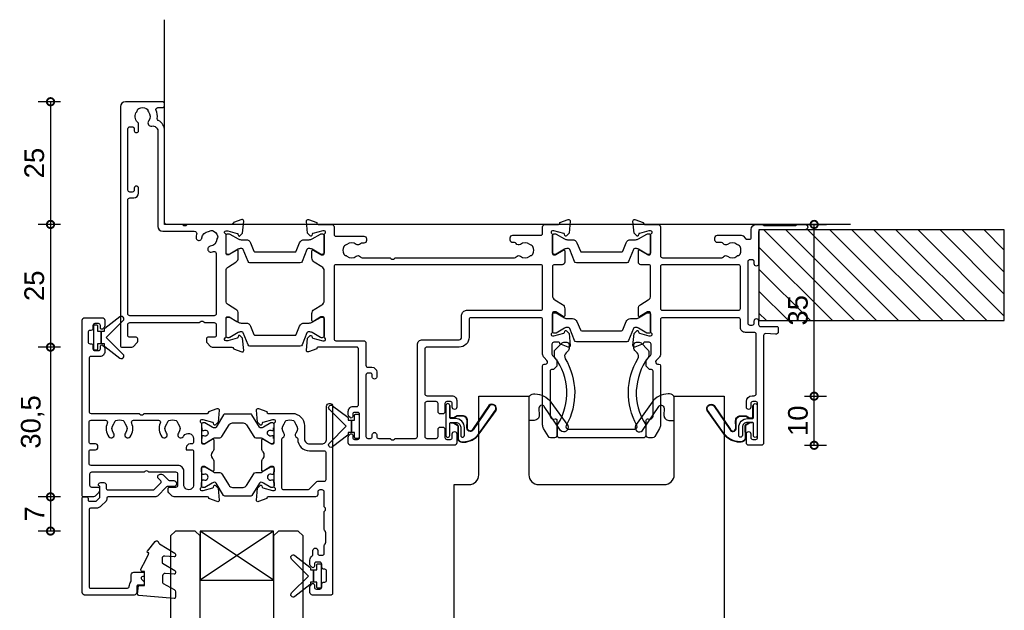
# Model space of a CAD drawing. Header units: millimetres. Extents: x -5338 to 20549, y -6356 to 8276.
# Tile 140 of 176: x 7220 to 7421, y 4831 to 4951. Entities that reach past the tile are written whole.
import ezdxf

# ---------------------------------------------------------------- set-up
doc = ezdxf.new("R2010")
doc.units = ezdxf.units.MM
doc.header["$PDMODE"] = 1
doc.header["$PDSIZE"] = 5
for name, color, linetype in [('Extrusion', 2, 'Continuous'), ('Glass', 4, 'Continuous'), ('Gray', 8, 'Continuous'), ('polyamide', 6, 'Continuous'), ('Seals', 1, 'Continuous')]:
    doc.layers.add(name, color=color, linetype=linetype)
doc.styles.add('UNO Text', font='arial.ttf')
doc.dimstyles.new('UNO', dxfattribs={"dimtxt": 2, "dimasz": 1.5, "dimexe": 1.25, "dimexo": 0.625, "dimtad": 1, "dimdec": 1, "dimzin": 9, "dimtxsty": 'UNO Text', "dimblk": 'DOTSMALL', "dimcen": 2.5, "dimadec": 0, "dimazin": 0, "dimtfac": 1, "dimtdec": 1, "dimtmove": 0, "dimatfit": 3, "dimfxl": 1, "dimfxlon": 1, "dimarcsym": 0})

# ---------------------------------------------------------------- blocks, each defined once
blk = doc.blocks.new('523000')
at = {"layer": 'Extrusion'}
for points in [[(40.3, 25, -0.414214), (40, 25.3), (40, 25.36), (38.3, 25.98, 0.548619), (37.9, 25.67), (38.12, 23.2), (38.66, 22.66, 0.57735), (38.99, 22.75), (39.07, 23.02, -0.267949), (39.21, 23.17), (41.2, 23.7), (41.5, 23.7, -0.767327), (41.65, 23.14, 0.267949), (41.5, 22.88), (41.5, 19.1, -0.414214), (41.2, 18.8), (40.98, 18.8, -0.137872), (40.83, 18.84), (39.3, 19.77, 0.592116), (39, 19.6), (39, 18.18, 0.261413), (39.48, 17.32), (41.02, 16.38, -0.261413), (41.5, 15.53), (41.5, 9.47, -0.261413), (41.02, 8.62), (39.48, 7.68, 0.261413), (39, 6.82), (39, 5.4, 0.592197), (39.3, 5.23), (40.83, 6.16, -0.137872), (40.98, 6.2), (41.2, 6.2, -0.414214), (41.5, 5.9), (41.5, 2.12, 0.267949), (41.65, 1.86, -0.767327), (41.5, 1.3), (41.2, 1.3), (39.21, 1.83, -0.267949), (39.07, 1.97), (38.99, 2.25, 0.57735), (38.66, 2.34), (38.12, 1.8), (37.9, -0.67, 0.548619), (38.3, -0.98), (40, -0.36), (40, -0.3, -0.414214), (40.3, 0), (43, 0, 0.414204), (43.5, 0.5), (43.5, 2, -0.414209), (43.9, 2.4), (49.6, 2.4, 0.414214), (50.1, 2.9), (50.1, 3.3, 0.414214), (49.6, 3.8), (49.19, 3.8, -0.232669), (48.87, 3.96, 0.413695), (48.03, 4.07, -0.347914), (46.13, 4.1, 0.12305), (45.82, 4.24, -0.239143), (45.47, 4.52, -0.223031), (45.47, 6.03, -0.239134), (45.82, 6.31, 0.12305), (46.13, 6.45, -0.348271), (48.03, 6.48, 0.431749), (48.89, 6.62, -0.24887), (49.22, 6.8), (54.95, 6.8), (55.1, 6.95, -0.414214), (55.8, 6.95), (55.95, 6.8), (80.28, 6.8, -0.24887), (80.61, 6.62, 0.431749), (81.47, 6.48, -0.348271), (83.37, 6.45, 0.12305), (83.68, 6.31, -0.239134), (84.03, 6.03, -0.223031), (84.03, 4.52, -0.239143), (83.68, 4.24, 0.12305), (83.37, 4.1, -0.347914), (81.47, 4.07, 0.449553), (80.59, 3.9, -0.264766), (80.24, 3.7), (79.9, 3.7, 0.414214), (79.4, 3.2), (79.4, 2.7, 0.414214), (79.9, 2.2), (85.6, 2.2, -0.414214), (86, 1.8), (86, 0.5, 0.414214), (86.5, 0), (89.2, 0, -0.414214), (89.5, -0.3), (89.5, -0.36), (91.2, -0.98, 0.548619), (91.6, -0.67), (91.38, 1.8), (90.84, 2.34, 0.57735), (90.51, 2.25), (90.43, 1.97, -0.267949), (90.29, 1.83), (88.3, 1.3), (88, 1.3, -0.767327), (87.85, 1.86, 0.267949), (88, 2.12), (88, 5.9, -0.414214), (88.3, 6.2), (88.52, 6.2, -0.137872), (88.67, 6.16), (90.2, 5.23, 0.585524), (90.5, 5.4), (90.5, 7.7, 0.414214), (90, 8.2), (88.4, 8.2, -0.414214), (88, 8.6), (88, 14.53, -0.261414), (88.48, 15.38), (90.02, 16.32, 0.261413), (90.5, 17.18), (90.5, 18.6, 0.585524), (90.2, 18.77), (88.67, 17.84, -0.137872), (88.52, 17.8), (88.3, 17.8, -0.414214), (88, 18.1), (88, 21.88, 0.267949), (87.85, 22.14, -0.767327), (88, 22.7), (88.3, 22.7), (90.29, 22.17, -0.267949), (90.43, 22.02), (90.51, 21.75, 0.57735), (90.84, 21.66), (91.38, 22.2), (91.6, 24.67, 0.548619), (91.2, 24.98), (89.5, 24.36), (89.5, 24.3, -0.414215), (89.2, 24), (88.3, 24, -0.41421), (87.9, 24.4), (87.9, 26.44, -0.198912), (88.02, 26.72), (88.78, 27.49, 0.198912), (88.9, 27.77), (88.9, 28.74, 0.198912), (88.78, 29.02), (88.31, 29.49, 0.198912), (88.1, 29.58), (87.8, 29.58, -0.414214), (87.5, 29.88), (87.5, 38.99, -0.131653), (87.57, 39.24), (87.68, 39.43, -0.329485), (88.22, 39.67), (88.52, 39.6, 0.493145), (88.9, 39.89), (88.9, 42.98, 0.414213), (88.4, 43.48), (87.59, 43.48, 0.259846), (87.16, 43.22), (86.2, 41.57, 0.131653), (86, 40.82), (86, 28.78, 0.407752), (86.3, 28.48), (86.59, 28.48, -0.593276), (86.87, 27.7), (86.29, 27.12, 0.198843), (86, 26.41), (86, 19.4, -0.413819), (85.6, 19), (71.4, 19, -0.414214), (71, 19.4), (71, 23, 0.414214), (69, 25), (62.4, 25, -0.414214), (62, 25.4), (62, 34.5, -0.41422), (62.4, 34.9), (67.5, 34.9, 0.414222), (68.5, 35.9), (68.5, 37.25, 1), (67.6, 37.25), (67.6, 36.5, -0.414212), (67.2, 36.1), (66.5, 36.1, -0.414214), (66.1, 36.5), (66.1, 38.1, 0.414214), (65.6, 38.6), (65.2, 38.6, 0.414214), (64.7, 38.1), (64.7, 36.5, -0.414214), (64.3, 36.1), (62.4, 36.1, -0.414214), (62, 36.5), (62, 43.2, -0.414213), (62.4, 43.6), (64.3, 43.6, -0.414214), (64.7, 43.2), (64.7, 41.8, 0.414214), (65.2, 41.3), (65.6, 41.3, 0.414214), (66.1, 41.8), (66.1, 43.4, -0.414213), (66.5, 43.8), (67.2, 43.8, -0.414214), (67.6, 43.4), (67.6, 42.65, 1), (68.5, 42.65), (68.5, 44.5, 0.414214), (68, 45), (46.9, 45, 0.414214), (46.4, 44.5), (46.4, 43.33, 0.198912), (46.55, 42.98), (46.79, 42.74, 0.198912), (47, 42.65, 0.414214), (47.3, 42.95), (47.3, 43.4, -0.414224), (47.7, 43.8), (48.3, 43.8, -0.414198), (48.7, 43.4), (48.7, 38.7, -0.414229), (48.3, 38.3), (47.7, 38.3, -0.414281), (47.3, 38.7), (47.3, 39.15, 0.414214), (47, 39.45, 0.198912), (46.79, 39.36), (46.55, 39.12, 0.198912), (46.4, 38.77), (46.4, 38.1, 0.414222), (47.4, 37.1), (48.1, 37.1, -0.414212), (48.5, 36.7), (48.5, 25.4, -0.414214), (48.1, 25)], [(128.5, 2.62), (128.5, 1, 0.41415), (129.5, 0), (130.63, 0, 0.198962), (130.84, 0.09), (130.86, 0.11, -0.198912), (131.07, 0.2), (137.55, 0.2, -0.198912), (137.77, 0.11), (137.79, 0.09, 0.198912), (138, 0), (139.5, 0, 0.909045), (139.5, 1.1), (130.4, 1.1, -0.414214), (130, 1.5), (130, 8.05, 0.999958), (129.1, 8.05), (129.1, 7.6, -0.414214), (128.7, 7.2), (128.2, 7.2, -0.414202), (127.8, 7.6), (127.8, 20.1, -0.414213), (128.2, 20.5), (128.7, 20.5, -0.414215), (129.1, 20.1), (129.1, 19.65, 0.999887), (130, 19.65), (130, 20.4, -0.414219), (130.4, 20.8), (133.7, 20.8, 0.414214), (134, 21.1), (134, 21.87, 0.440011), (133.46, 22.36), (131.42, 22.24, -0.432533), (131, 22.64), (131, 44.5, 0.414214), (130.5, 45), (128, 45, 0.414214), (127.5, 44.5), (127.5, 42.65, 1), (128.4, 42.65), (128.4, 43.4, -0.414214), (128.8, 43.8), (129.4, 43.8, -0.414214), (129.8, 43.4), (129.8, 36.5, -0.414214), (129.4, 36.1), (128.8, 36.1, -0.414214), (128.4, 36.5), (128.4, 37.25, 1), (127.5, 37.25), (127.5, 36.1, 0.414211), (128.7, 34.9), (129.1, 34.9, -0.414213), (129.5, 34.5), (129.5, 22.4, -0.414212), (129.1, 22), (127.3, 22, 0.414214), (126.3, 21), (126.3, 19.4, -0.414214), (125.9, 19), (110.4, 19, -0.41431), (110, 19.4), (110, 26.41, 0.198912), (109.71, 27.12), (109.13, 27.7, -0.593276), (109.41, 28.48), (109.7, 28.48, 0.407752), (110, 28.78), (110, 40.82, 0.131653), (109.8, 41.57), (108.84, 43.22, 0.259212), (108.41, 43.48), (107.6, 43.48, 0.414213), (107.1, 42.98), (107.1, 39.89, 0.493145), (107.48, 39.6), (107.78, 39.67, -0.329451), (108.32, 39.43), (108.43, 39.24, -0.131652), (108.5, 38.99), (108.5, 29.88, -0.414214), (108.2, 29.58), (107.9, 29.58, 0.198912), (107.69, 29.49), (107.18, 28.98, 0.198912), (107.1, 28.77), (107.1, 27.74, 0.198912), (107.18, 27.53), (107.98, 26.72, -0.198912), (108.1, 26.44), (108.1, 24.4, -0.414211), (107.7, 24), (106.8, 24, -0.414218), (106.5, 24.3), (106.5, 24.36), (104.8, 24.98, 0.548619), (104.4, 24.67), (104.62, 22.2), (105.16, 21.66, 0.57735), (105.49, 21.75), (105.57, 22.02, -0.267949), (105.71, 22.17), (107.66, 22.69, -0.065543), (107.74, 22.7), (108, 22.7, -0.767332), (108.15, 22.14, 0.267949), (108, 21.88), (108, 18.1, -0.414214), (107.7, 17.8), (107.48, 17.8, -0.137872), (107.33, 17.84), (105.8, 18.77, 0.585524), (105.5, 18.6), (105.5, 17.18, 0.261413), (105.98, 16.32), (107.52, 15.38, -0.261413), (108, 14.53), (108, 8.6, -0.414218), (107.6, 8.2), (106, 8.2, 0.414451), (105.5, 7.7), (105.5, 5.4, 0.585524), (105.8, 5.23), (107.33, 6.16, -0.137872), (107.48, 6.2), (107.7, 6.2, -0.414214), (108, 5.9), (108, 2.12, 0.267949), (108.15, 1.86, -0.767327), (108, 1.3), (107.74, 1.3, -0.065543), (107.66, 1.31), (105.71, 1.83, -0.267949), (105.57, 1.97), (105.49, 2.25, 0.57735), (105.16, 2.34), (104.62, 1.8), (104.4, -0.67, 0.548619), (104.8, -0.98), (106.5, -0.36), (106.5, -0.3, -0.413627), (106.8, 0), (109.5, 0, 0.413574), (110, 0.5), (110, 6.4, -0.415226), (110.4, 6.8), (122.48, 6.8, -0.248869), (122.81, 6.62, 0.431747), (123.67, 6.48, -0.348271), (125.57, 6.45, 0.12305), (125.88, 6.31, -0.239134), (126.23, 6.03, -0.223031), (126.23, 4.52, -0.239143), (125.88, 4.24, 0.12305), (125.57, 4.1, -0.347914), (123.67, 4.07, 0.449552), (122.79, 3.9, -0.264766), (122.44, 3.7), (121.6, 3.7, 0.414214), (121.1, 3.2), (121.1, 2.7, 0.414214), (121.6, 2.2), (126.47, 2.2, 0.198912), (126.82, 2.35), (127.35, 2.88, -0.198912), (127.71, 3.02), (128.1, 3.02, -0.414214)], [(52.6, 43.6), (54.95, 43.6), (55.1, 43.75, -0.414214), (55.8, 43.75), (55.95, 43.6), (60.1, 43.6, -0.414214), (60.5, 43.2), (60.5, 24.5, 0.414214), (61.5, 23.5), (69, 23.5, -0.414214), (69.5, 23), (69.5, 18.5, 0.414215), (70.5, 17.5), (85.6, 17.5, -0.414214), (86, 17.1), (86, 8.6, -0.414214), (85.6, 8.2), (43.9, 8.2, -0.414213), (43.5, 8.6), (43.5, 23.3, -0.414215), (43.9, 23.7), (49.5, 23.7, 0.414214), (50, 24.2), (50, 28.7, -0.414199), (50.4, 29.1), (51.2, 29.1, 0.414202), (52.2, 30.1), (52.2, 31.1, 0.889365), (51.3, 31.1), (51.3, 30.7, -0.414214), (50.9, 30.3), (50.4, 30.3, -0.414202), (50, 30.7), (50, 43.2, -0.414213), (50.4, 43.6), (50.9, 43.6, -0.414215), (51.3, 43.2), (51.3, 42.8, 0.889355), (52.2, 42.8), (52.2, 43.2, -0.414227)], [(23.52, 17.32), (21.98, 16.38, 0.261413), (21.5, 15.53), (21.5, 9.47, 0.261413), (21.98, 8.62), (23.52, 7.68, -0.261413), (24, 6.82), (24, 5.4, -0.585524), (23.7, 5.23), (22.17, 6.16, 0.137872), (22.02, 6.2), (21.8, 6.2, 0.414214), (21.5, 5.9), (21.5, 2.12, -0.267769), (21.35, 1.86, 0.76736), (21.5, 1.3), (21.76, 1.3, 0.065543), (21.84, 1.31), (23.79, 1.83, 0.267949), (23.93, 1.97), (24.01, 2.25, -0.57735), (24.34, 2.34), (24.88, 1.8), (25.1, -0.67, -0.548619), (24.7, -0.98), (23, -0.36), (23, -0.3, 0.414071), (22.7, 0), (13.6, 0), (13.45, 0.15, 0.414214), (12.75, 0.15), (12.6, 0), (9.4, 0, 0.414214), (9, -0.4), (9, -19.07, -0.277503), (7.71, -21.19, 0.316398), (7.5, -21.6, -0.138989), (7.26, -23.24, 0.543442), (7.63, -23.8), (8.5, -23.8, -0.414081), (9, -24.3), (9, -24.5, -0.414214), (8.5, -25), (1, -25, -0.414213), (0, -24), (0, 24.7, -0.414214), (0.3, 25), (2.29, 25, -0.198912), (2.65, 24.85), (3.35, 24.15, -0.198913), (3.5, 23.79), (3.5, 23.3, -0.414214), (3.2, 23), (1.9, 23, 0.414214), (1.5, 22.6), (1.5, 20.4, 0.414214), (1.9, 20), (16.1, 20), (16.25, 19.85, 0.414214), (16.95, 19.85), (17.1, 20), (19.1, 20, 0.414214), (19.5, 20.4), (19.5, 22.6, 0.414214), (19.1, 23), (17.8, 23, -0.414214), (17.5, 23.3), (17.5, 23.79, -0.2), (17.65, 24.15), (18.35, 24.85, -0.2), (18.71, 25), (22.7, 25, 0.414071), (23, 25.3), (23, 25.36), (24.7, 25.98, -0.548619), (25.1, 25.67), (24.88, 23.2), (24.34, 22.66, -0.57735), (24.01, 22.75), (23.93, 23.02, 0.267949), (23.79, 23.17), (21.84, 23.69, 0.065543), (21.76, 23.7), (21.5, 23.7, 0.76736), (21.35, 23.14, -0.267949), (21.5, 22.88), (21.5, 19.1, 0.414214), (21.8, 18.8), (22.02, 18.8, 0.137872), (22.17, 18.84), (23.7, 19.77, -0.585524), (24, 19.6), (24, 18.18, -0.261413)], [(19.5, 18.2, 0.414214), (19.1, 18.6), (1.9, 18.6, 0.414214), (1.5, 18.2), (1.5, -5, 0.414214), (1.9, -5.4), (2.7, -5.4, -0.414202), (3.7, -6.4), (3.7, -7.4, -0.889365), (2.8, -7.4), (2.8, -7, 0.414214), (2.4, -6.6), (1.9, -6.6, 0.414202), (1.5, -7), (1.5, -19.5, 0.414213), (1.9, -19.9), (2.4, -19.9, 0.414215), (2.8, -19.5), (2.8, -19.1, -0.889355), (3.7, -19.1), (3.7, -20.39, -0.219162), (3.49, -20.85, 0.403571), (3.32, -22.97, -0.12305), (3.46, -23.28, 0.239134), (3.74, -23.63, 0.221126), (5.26, -23.63, 0.239134), (5.54, -23.28, -0.12305), (5.68, -22.97, 0.347448), (5.72, -21.07, -0.702074), (6.38, -20.04, 0.481745), (7.6, -19.06), (7.6, 0.4, -0.414156), (8.6, 1.4), (15.04, 1.4, 0.513003), (15.51, 2.06, -0.048433), (15.39, 2.57, -1.000832), (16.58, 2.73, 0.348271), (17.95, 1.41, -0.12305), (18.27, 1.3, 0.239134), (18.72, 1.24, 0.221428), (19.79, 2.31, 0.239134), (19.74, 2.76, -0.12305), (19.62, 3.08, 0.348271), (18.3, 4.45, -1.000832), (18.46, 5.64, -0.04846), (18.97, 5.52, 0.513039), (19.5, 5.9)], [(110.4, 17.5), (125.9, 17.5, -0.414214), (126.3, 17.1), (126.3, 8.6, -0.414214), (125.9, 8.2), (110.4, 8.2, -0.414214), (110, 8.6), (110, 17.1, -0.414211)]]:
    blk.add_lwpolyline(points, format="xyb", close=True, dxfattribs=at)
at = {"layer": 'polyamide'}
for points in [[(22.05, 23.09), (21.9, 23.09, 0.414214), (21.5, 22.69), (21.5, 19.29, 0.414214), (21.9, 18.89), (22.05, 18.89, 0.131652), (22.25, 18.94), (23.96, 19.93, -0.131652), (24.56, 20.09), (25.57, 20.09, 0.305731), (26.5, 20.71), (27.18, 22.4, -0.305731), (27.45, 22.59), (35.55, 22.59, -0.305731), (35.82, 22.4), (36.5, 20.71, 0.305731), (37.43, 20.09), (38.44, 20.09, -0.131652), (39.04, 19.93), (40.75, 18.94, 0.131652), (40.95, 18.89), (41.1, 18.89, 0.414214), (41.5, 19.29), (41.5, 22.69, 0.414214), (41.1, 23.09), (40.95, 23.09, 0.131652), (40.75, 23.03), (39.04, 22.05, -0.131652), (38.44, 21.89), (38.26, 21.89, -0.305731), (37.98, 22.08), (36.99, 24.54, 0.305731), (36.62, 24.79), (36.62, 24.79), (26.38, 24.79, 0.305731), (26.01, 24.54), (25.02, 22.08, -0.305731), (24.74, 21.89), (24.56, 21.89, -0.131652), (23.96, 22.05), (22.25, 23.03, 0.131652)], [(88.55, 22.19), (88.4, 22.19, 0.414214), (88, 21.79), (88, 18.39, 0.414214), (88.4, 17.99), (88.55, 17.99, 0.131652), (88.75, 18.04), (90.46, 19.03, -0.131652), (91.06, 19.19), (92.07, 19.19, 0.305731), (92.99, 19.81), (93.68, 21.5, -0.305731), (93.95, 21.69), (102.04, 21.69, -0.305731), (102.32, 21.5), (103, 19.81, 0.305731), (103.93, 19.19), (104.94, 19.19, -0.131652), (105.54, 19.03), (107.25, 18.04, 0.131652), (107.45, 17.99), (107.6, 17.99, 0.414214), (108, 18.39), (108, 21.79, 0.414214), (107.6, 22.19), (107.45, 22.19, 0.131652), (107.25, 22.14), (105.54, 21.15, -0.131652), (104.94, 20.99), (104.76, 20.99, -0.305731), (104.48, 21.18), (103.49, 23.64, 0.305731), (103.12, 23.89), (103.12, 23.89), (92.88, 23.89, 0.305731), (92.51, 23.64), (91.52, 21.18, -0.305731), (91.24, 20.99), (91.06, 20.99, -0.131652), (90.46, 21.15), (88.75, 22.14, 0.131652)], [(22.05, 6.11), (21.9, 6.11, 0.414214), (21.5, 5.71), (21.5, 2.31, 0.414214), (21.9, 1.91), (22.05, 1.91, 0.131652), (22.25, 1.97), (23.96, 2.95, -0.131652), (24.56, 3.11), (25.57, 3.11, 0.305731), (26.5, 3.74), (27.18, 5.42, -0.305731), (27.45, 5.61), (35.55, 5.61, -0.305731), (35.82, 5.42), (36.5, 3.74, 0.305731), (37.43, 3.11), (38.44, 3.11, -0.131652), (39.04, 2.95), (40.75, 1.97, 0.131652), (40.95, 1.91), (41.1, 1.91, 0.414214), (41.5, 2.31), (41.5, 5.71, 0.414214), (41.1, 6.11), (40.95, 6.11, 0.131652), (40.75, 6.06), (39.04, 5.07, -0.131652), (38.44, 4.91), (38.26, 4.91, -0.305731), (37.98, 5.1), (36.99, 7.56, 0.305731), (36.62, 7.81), (36.62, 7.81), (26.38, 7.81, 0.305731), (26.01, 7.56), (25.02, 5.1, -0.305731), (24.74, 4.91), (24.56, 4.91, -0.131652), (23.96, 5.07), (22.25, 6.06, 0.131652)], [(88.55, 6.11), (88.4, 6.11, 0.414214), (88, 5.71), (88, 2.31, 0.414214), (88.4, 1.91), (88.55, 1.91, 0.131652), (88.75, 1.96), (90.46, 2.95, -0.131652), (91.06, 3.11), (92.07, 3.11, 0.305731), (92.99, 3.74), (93.68, 5.42, -0.305731), (93.95, 5.61), (102.04, 5.61, -0.305731), (102.32, 5.42), (103, 3.74, 0.305731), (103.93, 3.11), (104.94, 3.11, -0.131652), (105.54, 2.95), (107.25, 1.96, 0.131652), (107.45, 1.91), (107.6, 1.91, 0.414214), (108, 2.31), (108, 5.71, 0.414214), (107.6, 6.11), (107.45, 6.11, 0.131652), (107.25, 6.06), (105.54, 5.07, -0.131652), (104.94, 4.91), (104.76, 4.91, -0.305731), (104.48, 5.1), (103.49, 7.56, 0.305731), (103.12, 7.81), (103.12, 7.81), (92.88, 7.81, 0.305731), (92.51, 7.56), (91.52, 5.1, -0.305731), (91.24, 4.91), (91.06, 4.91, -0.131652), (90.46, 5.07), (88.75, 6.06, 0.131652)]]:
    blk.add_lwpolyline(points, format="xyb", close=True, dxfattribs=at)
blk = doc.blocks.new('QLON69800')
at = {"layer": 'Seals'}
blk.add_lwpolyline([(0, 3.07), (0, -3.07, 1), (0.76, -3.07), (0.76, -0.63, -0.414214), (1.01, -0.38), (2, -0.38, -0.414214), (3, -1.38), (3, -3.02, 1), (3.76, -3.02), (3.76, -1.42, 0.414214), (1.96, 0.38), (1.01, 0.38, -0.414214), (0.76, 0.63), (0.76, 3.07, 1)], format="xyb", close=True, dxfattribs=at)
for points in [[(1.11, -0.41), (1.47, -0.41, -0.131652), (1.64, -0.45), (2.32, -0.85, -0.268481), (2.5, -1.15), (2.47, -3.72, 0.325102), (3.25, -4.32), (3.54, -4.32, 0.242084), (6.71, -2.69), (10.12, 2.07, 0.831226), (8.85, 2.99), (5.53, -1.92, -0.254578), (4.91, -2.25, -0.379612), (4.26, -1.51), (4.29, -0.03, 0.413856), (3.39, 0.87), (2.4, 0.87, 0.131652), (2.32, 0.85), (1.64, 0.45, -0.131652), (1.47, 0.41), (1.01, 0.41, -0.414214), (0.78, 0.63), (0.78, 2.97)], [(1.01, -0.51), (1.47, -0.51, -0.131652), (1.59, -0.54), (2.27, -0.93, -0.267949), (2.4, -1.15), (2.37, -3.74, 0.330082), (3.25, -4.42), (3.54, -4.42, 0.242084), (6.8, -2.75), (10.2, 2.02, 0.840847), (8.77, 3.05), (5.44, -1.86, -0.252571), (4.92, -2.15), (4.92, -2.15, -0.376647), (4.36, -1.52), (4.39, -0.03, 0.414214), (3.39, 0.97), (2.4, 0.97, 0.131652), (2.27, 0.93), (1.59, 0.54, -0.131652), (1.47, 0.51), (1.01, 0.51, -0.414214), (0.88, 0.63), (0.88, 3.07)]]:
    blk.add_lwpolyline(points, format="xyb", dxfattribs=at)
blk = doc.blocks.new('_DotSmall')
at = {"color": 0, "linetype": 'ByBlock', "const_width": 0.5}
blk.add_lwpolyline([(-0.0625, 0, 1), (0.0625, 0, 1)], format="xyb", close=True, dxfattribs=at)
blk = doc.blocks.new('*D291')
at = {"color": 0, "lineweight": -2, "transparency": 16777216}
for p, q in [((7228.41, 4934.71), (7223.91, 4934.71)), ((7226.41, 4934.71), (7226.41, 4909.71)), ((7228.41, 4909.71), (7223.91, 4909.71))]:
    blk.add_line(p, q, dxfattribs=at)
at = {"layer": 'Defpoints', "color": 0, "transparency": 16777216}
for p in [(7241.66, 4934.71), (7226.41, 4909.71), (7258.61, 4909.71)]:
    blk.add_point(p, dxfattribs=at)
at = {"color": 0, "lineweight": -2, "transparency": 16777216, "xscale": 3, "yscale": 3, "zscale": 3}
for p, rotation in [((7226.41, 4934.71), 90), ((7226.41, 4909.71), 270)]:
    blk.add_blockref('_DotSmall', p, dxfattribs=dict(at, rotation=rotation))
at = {"color": 0, "transparency": 16777216, "insert": (7223.11, 4922.21), "char_height": 4, "attachment_point": 5, "rotation": 90, "style": 'UNO Text'}
blk.add_mtext('25', dxfattribs=at)
blk = doc.blocks.new('*D292')
at = {"color": 0, "lineweight": -2, "transparency": 16777216}
for p, q in [((7228.41, 4909.71), (7223.91, 4909.71)), ((7226.41, 4909.71), (7226.41, 4884.71)), ((7228.41, 4884.71), (7223.91, 4884.71))]:
    blk.add_line(p, q, dxfattribs=at)
at = {"layer": 'Defpoints', "color": 0, "transparency": 16777216}
for p in [(7258.61, 4909.71), (7226.41, 4884.71), (7261.16, 4884.71)]:
    blk.add_point(p, dxfattribs=at)
at = {"color": 0, "lineweight": -2, "transparency": 16777216, "xscale": 3, "yscale": 3, "zscale": 3}
for p, rotation in [((7226.41, 4909.71), 90), ((7226.41, 4884.71), 270)]:
    blk.add_blockref('_DotSmall', p, dxfattribs=dict(at, rotation=rotation))
at = {"color": 0, "transparency": 16777216, "insert": (7223.11, 4897.21), "char_height": 4, "attachment_point": 5, "rotation": 90, "style": 'UNO Text'}
blk.add_mtext('25', dxfattribs=at)
blk = doc.blocks.new('*D298')
at = {"color": 0, "lineweight": -2, "transparency": 16777216}
for p, q in [((7379.97, 4874.71), (7384.47, 4874.71)), ((7381.97, 4864.71), (7381.97, 4874.71)), ((7379.97, 4864.71), (7384.47, 4864.71))]:
    blk.add_line(p, q, dxfattribs=at)
at = {"layer": 'Defpoints', "color": 0, "transparency": 16777216}
for p in [(7358.56, 4874.71), (7381.97, 4874.71), (7369.86, 4864.71)]:
    blk.add_point(p, dxfattribs=at)
at = {"color": 0, "lineweight": -2, "transparency": 16777216, "xscale": 3, "yscale": 3, "zscale": 3}
for p, rotation in [((7381.97, 4874.71), 90), ((7381.97, 4864.71), 270)]:
    blk.add_blockref('_DotSmall', p, dxfattribs=dict(at, rotation=rotation))
at = {"color": 0, "transparency": 16777216, "insert": (7378.68, 4869.71), "char_height": 4, "attachment_point": 5, "rotation": 90, "style": 'UNO Text'}
blk.add_mtext('10', dxfattribs=at)
blk = doc.blocks.new('*D299')
at = {"color": 0, "lineweight": -2, "transparency": 16777216}
for p, q in [((7379.97, 4909.71), (7384.47, 4909.71)), ((7381.97, 4874.71), (7381.97, 4909.71)), ((7379.97, 4874.71), (7384.47, 4874.71))]:
    blk.add_line(p, q, dxfattribs=at)
at = {"layer": 'Defpoints', "color": 0, "transparency": 16777216}
for p in [(7370.72, 4909.71), (7381.97, 4909.71), (7358.56, 4874.71)]:
    blk.add_point(p, dxfattribs=at)
at = {"color": 0, "lineweight": -2, "transparency": 16777216, "xscale": 3, "yscale": 3, "zscale": 3}
for p, rotation in [((7381.97, 4909.71), 90), ((7381.97, 4874.71), 270)]:
    blk.add_blockref('_DotSmall', p, dxfattribs=dict(at, rotation=rotation))
at = {"color": 0, "transparency": 16777216, "insert": (7378.68, 4892.21), "char_height": 4, "attachment_point": 5, "rotation": 90, "style": 'UNO Text'}
blk.add_mtext('35', dxfattribs=at)
blk = doc.blocks.new('421802')
at = {"layer": 'Extrusion'}
blk.add_lwpolyline([(9.2, 23.15, -0.400098), (9.6, 22.76, 0.145125), (9.92, 21.85, -0.157511), (10, 21.62), (10, 20.4, 0.414214), (10.5, 19.9), (12.35, 19.9, 0.414214), (12.65, 20.2), (12.65, 20.5, 0.414214), (12.35, 20.8), (12.32, 20.8, -0.668179), (12.11, 21.31), (12.5, 21.7, 0.198912), (12.65, 22.05), (12.65, 22.25, 0.414214), (12.35, 22.55), (11.4, 22.55, -0.414214), (11.1, 22.85), (11.1, 24.05, 0.414214), (10.6, 24.55), (0.5, 24.55, 0.414214), (0, 24.05), (0, 4.85, 0.414214), (0.3, 4.55), (0.9, 4.55, 0.414214), (1.2, 4.85), (1.2, 5.15, -0.414214), (1.5, 5.45), (2.7, 5.45, -0.198912), (2.91, 5.36), (3.51, 4.76, -0.198912), (3.6, 4.55), (3.6, 2.59, -0.267785), (3.45, 2.33, 0.492955), (3.39, 1.86), (3.45, 1.79, 0.198912), (3.8, 1.65), (4.4, 1.65, 0.414214), (4.9, 2.15), (4.9, 2.85, -0.414214), (5.2, 3.15), (14.4, 3.15, -0.19891), (14.75, 3), (16.03, 1.72, -0.414214), (16.03, 1.3), (15.53, 0.8, 0.668179), (15.88, -0.05), (16.17, -0.05, 0.198912), (16.52, 0.09), (17.59, 1.16, -0.198912), (17.8, 1.25), (18.7, 1.25, 0.414214), (19.2, 1.75), (19.2, 1.95, 0.414214), (18.7, 2.45), (17.4, 2.45, -0.198912), (17.19, 2.53), (15.33, 4.4, 0.198912), (14.98, 4.55), (5.3, 4.55, -0.414213), (5, 4.85), (5, 5.06, 0.198839), (4.85, 5.41), (3.86, 6.41, 0.198912), (2.8, 6.85), (1.7, 6.85, -0.414204), (1.4, 7.15), (1.4, 22.85, -0.414223), (1.7, 23.15)], format="xyb", close=True, dxfattribs=at)
blk = doc.blocks.new('BACKSEAL1.5')
at = {"layer": 'Seals'}
for points in [[(-0.35, -2.9), (0.3, -2.9), (0.3, -1.65), (0.3, -0.4), (-0.35, -0.4), (-0.35, -0.02, 0.233448), (-0.45, 0.18), (-3.55, 2.55, 0.936585), (-4.2, 1.8), (-0.75, -1.65), (-4.2, -5.1, 0.936585), (-3.55, -5.85), (-0.45, -3.48, 0.233448), (-0.35, -3.28)], [(1.6, 0.85), (1.2, 0.85, 0.414214), (0.95, 0.6), (0.95, -0.4), (0.3, -0.4), (0.3, -1.65), (0.3, -2.9), (0.95, -2.9), (0.95, -3.9, 0.414214), (1.2, -4.15), (1.6, -4.15, 0.414214), (1.85, -3.9), (1.85, -1.65), (1.85, 0.6, 0.414214)]]:
    blk.add_lwpolyline(points, format="xyb", close=True, dxfattribs=at)
blk = doc.blocks.new('*U27')
at = {"layer": 'Glass'}
for p, q in [((-8, 0), (7, 10)), ((-8, 10), (7, 0))]:
    blk.add_line(p, q, dxfattribs=at)
for points in [[(-14, 25), (-14, 1), (-13, 0), (-9, 0), (-8, 1), (-8, 25)], [(7, 25), (7, 1), (8, 0), (12, 0), (13, 1), (13, 25)]]:
    blk.add_lwpolyline(points, dxfattribs=at)
blk.add_lwpolyline([(-8, 0), (7, 0), (7, 10), (-8, 10)], close=True, dxfattribs=at)
blk = doc.blocks.new('421201')
at = {"layer": 'Extrusion'}
for points in [[(50.8, 25.2, -0.416486), (51.8, 24.21), (51.8, 17.5, 0.414214), (52.3, 17), (52.5, 17, 0.414214), (53, 17.5), (53, 55.7, 0.414214), (52.7, 56), (48.9, 56, 0.414214), (48.4, 55.5), (48.4, 54.33, 0.198912), (48.55, 53.98), (48.79, 53.74, 0.198912), (49, 53.65), (49, 53.65, 0.414214), (49.3, 53.95), (49.3, 54.4, -0.414214), (49.7, 54.8), (50.4, 54.8, -0.414214), (50.8, 54.4), (50.8, 53.85, 0.414214), (51.3, 53.35), (51.4, 53.35, -0.414214), (51.8, 52.95), (51.8, 51.15, -0.414214), (51.4, 50.75), (51.3, 50.75, 0.406014), (50.8, 50.23), (50.8, 49.7, -0.414214), (50.4, 49.3), (49.7, 49.3, -0.414214), (49.3, 49.7), (49.3, 50.15, 0.414214), (49, 50.45), (49, 50.45, 0.198912), (48.79, 50.36), (48.55, 50.12, 0.198912), (48.4, 49.77), (48.4, 48.88, 0.255925), (48.86, 48.04, -0.255925), (49, 47.79), (49, 46.9, 0.904974), (50, 46.9), (50, 47.5, -0.414214), (50.4, 47.9), (50.9, 47.9, -0.414214), (51.3, 47.5), (51.3, 46.03, 0.132602), (51.37, 45.78), (51.53, 45.49, -0.115079), (51.6, 45.27), (51.6, 43.29, -0.131652), (51.55, 43.09), (51.37, 42.78, 0.131605), (51.3, 42.53), (51.3, 39), (51.45, 38.85, -0.414214), (51.45, 38.15), (51.3, 38), (51.3, 35, -0.414214), (50.9, 34.6), (50.4, 34.6, -0.414214), (50, 35), (50, 35.5, 0.414213), (49.5, 36), (39.9, 36, -0.359521), (39.61, 36.24), (39.6, 36.36), (37.9, 36.98, 0.548619), (37.5, 36.67), (37.72, 34.2), (38.26, 33.66, 0.57735), (38.59, 33.75), (38.67, 34.03, -0.267949), (38.81, 34.17), (40.76, 34.69, -0.065543), (40.84, 34.7), (41.1, 34.7, -0.767327), (41.25, 34.14, 0.267949), (41.1, 33.88), (41.1, 30.1, -0.414214), (40.8, 29.8), (40.58, 29.8, -0.137872), (40.43, 29.84), (38.9, 30.77, 0.585524), (38.6, 30.6), (38.6, 28.82, 0.182749), (38.85, 28.16, -0.378127), (38.85, 26.84, 0.182749), (38.6, 26.18), (38.6, 24.4, 0.585524), (38.9, 24.23), (40.43, 25.16, -0.137872), (40.58, 25.2), (40.8, 25.2, -0.414214), (41.1, 24.9), (41.1, 21.12, 0.267949), (41.25, 20.86, -0.767323), (41.1, 20.3), (40.84, 20.3, -0.065543), (40.76, 20.31), (38.81, 20.83, -0.267943), (38.67, 20.97), (38.59, 21.25, 0.57735), (38.26, 21.34), (37.72, 20.8), (37.5, 18.33, 0.548619), (37.9, 18.02), (39.6, 18.64), (39.6, 18.7, -0.414211), (39.9, 19), (44.8, 19, 0.414214), (47.3, 21.5), (47.3, 24.2, -0.414214), (48.3, 25.2)], [(3.78, 2.1), (3.6, 2.1, -0.414213), (3.2, 2.5), (3.2, 4.4, -0.414214), (3.6, 4.8), (3.78, 4.8, 0.397078), (4.2, 5.25), (4.2, 5.8, -0.414214), (4.6, 6.2), (5.3, 6.2, -0.414214), (5.7, 5.8), (5.7, 5.35, 0.414214), (6, 5.05, 0.198912), (6.21, 5.14), (6.45, 5.38, 0.198912), (6.6, 5.73), (6.6, 6.4, 0.414214), (5.6, 7.4), (3.8, 7.4, -0.414214), (3.4, 7.8), (3.4, 18.6, -0.414214), (3.8, 19), (13.6, 19), (13.75, 19.15, -0.414214), (14.46, 19.15), (14.6, 19), (27.5, 19, -0.359508), (27.79, 18.76), (27.8, 18.64), (29.5, 18.02, 0.548619), (29.9, 18.33), (29.68, 20.8), (29.14, 21.34, 0.57735), (28.81, 21.25), (28.73, 20.97, -0.267949), (28.59, 20.83), (26.64, 20.31, -0.065543), (26.56, 20.3), (26.3, 20.3, -0.767327), (26.15, 20.86, 0.267949), (26.3, 21.12), (26.3, 24.9, -0.414214), (26.6, 25.2), (26.91, 25.2), (28.5, 24.23, 0.579801), (28.8, 24.4), (28.8, 26.18, 0.182749), (28.55, 26.84, -0.378127), (28.55, 28.16, 0.182749), (28.8, 28.82), (28.8, 30.6, 0.57979), (28.5, 30.77), (26.9, 29.8), (26.6, 29.8, -0.414214), (26.3, 30.1), (26.3, 33.88, 0.267949), (26.15, 34.14, -0.767316), (26.3, 34.7), (26.56, 34.7, -0.065543), (26.64, 34.69), (28.59, 34.17, -0.267949), (28.73, 34.03), (28.81, 33.75, 0.57735), (29.14, 33.66), (29.68, 34.2), (29.9, 36.67, 0.548619), (29.5, 36.98), (27.8, 36.36), (27.8, 36.3, -0.414207), (27.5, 36), (20.71, 36, 0.198912), (20.35, 35.85), (19.65, 35.15, 0.198913), (19.5, 34.79), (19.5, 34.3, 0.414213), (19.8, 34), (21.1, 34, -0.414214), (21.5, 33.6), (21.5, 31.4, -0.414214), (21.1, 31), (15.6, 31), (15.45, 30.85, -0.414214), (14.75, 30.85), (14.6, 31), (3.9, 31, -0.414214), (3.5, 31.4), (3.5, 33.6, -0.414214), (3.9, 34), (5.2, 34, 0.414214), (5.5, 34.3), (5.5, 34.79, 0.198913), (5.35, 35.15), (4.65, 35.85, 0.198912), (4.29, 36), (2.3, 36, 0.414214), (2, 35.7), (2, 0, 0.414214), (2.5, -0.5), (6.1, -0.5, 0.414214), (6.6, 0), (6.6, 1.17, 0.198912), (6.45, 1.52), (6.21, 1.76, 0.198912), (6, 1.85, 0.414214), (5.7, 1.55), (5.7, 1.1, -0.414213), (5.3, 0.7), (4.6, 0.7, -0.414214), (4.2, 1.1), (4.2, 1.65, 0.397078)], [(24.7, 24.1), (24.7, 24.8, 0.414213), (24.3, 25.2), (24, 25.2, -0.414213), (23.2, 26), (23.2, 26.4), (24.3, 26.4, 0.414214), (24.7, 26.8), (24.7, 33.5, 1.045901), (22.7, 33.5), (22.7, 30.8, -0.414214), (21.5, 29.6), (3.8, 29.6, 0.414214), (3.4, 29.2), (3.4, 26.8, 0.414214), (3.8, 26.4), (4.7, 26.4, -0.414214), (5.2, 25.9), (5.2, 25.7, -0.414214), (4.7, 25.2), (3.8, 25.2, 0.414214), (3.4, 24.8), (3.4, 20.8, 0.414214), (3.8, 20.4), (6.75, 20.4, 0.546165), (7.12, 20.97, -0.277164), (7.43, 23.76, -1), (8.38, 23.03, 0.347544), (8.42, 21.13, -0.12305), (8.56, 20.83, 0.239134), (8.84, 20.47, 0.221126), (10.36, 20.47, 0.239134), (10.64, 20.82, -0.12305), (10.78, 21.13, 0.347914), (10.82, 23.03, -1), (11.77, 23.76, -0.277326), (12.08, 20.97, 0.546198), (12.45, 20.4), (17.55, 20.4, 0.546165), (17.91, 20.97, -0.277164), (18.23, 23.76, -1), (19.18, 23.03, 0.347544), (19.21, 21.13, -0.12305), (19.36, 20.83, 0.239134), (19.64, 20.47, 0.221126), (21.16, 20.47, 0.239134), (21.43, 20.82, -0.12305), (21.58, 21.13, 0.347914), (21.61, 23.03, -1), (22.57, 23.76, -0.037096), (22.7, 23.57, 0.71749)], [(47.87, 34.6), (43.1, 34.6, 0.414214), (42.7, 34.2), (42.7, 24.27, 0.270376), (42.9, 23.92, -0.45529), (43.08, 23.03, 0.347914), (43.12, 21.13, -0.12305), (43.26, 20.83, 0.239134), (43.54, 20.47, 0.221126), (45.06, 20.47, 0.239134), (45.34, 20.83, -0.12305), (45.48, 21.13, 0.347914), (45.52, 23.03, -0.456671), (45.7, 23.92, 0.264964), (45.9, 24.26, -0.407067), (48.3, 26.6), (51.3, 26.6, 0.414214), (51.6, 26.9), (51.6, 32.5, 0.414214), (51.2, 32.9), (49.94, 32.9, -0.198911), (49.59, 33.05), (48.15, 34.48, 0.198912)]]:
    blk.add_lwpolyline(points, format="xyb", close=True, dxfattribs=at)
at = {"layer": 'polyamide'}
for points in [[(26.8, 32.53, -1.569905), (26.8, 31.44, 0.109556), (26.71, 31.46), (26.6, 31.46, 0.414214), (26.4, 31.26), (26.4, 30.89), (26.3, 30.89), (26.3, 30.26, 0.414214), (26.7, 29.86, 0.182748), (26.97, 29.89), (28.77, 30.93, -0.131214), (29.17, 31.04), (30.02, 31.04, 0.261185), (30.45, 31.28), (31.91, 33.68, -0.261646), (32.59, 34.06), (33.7, 34.06), (34.81, 34.06, -0.261646), (35.49, 33.68), (36.95, 31.28, 0.261185), (37.38, 31.04), (38.23, 31.04, -0.131214), (38.63, 30.93), (40.43, 29.89, 0.182748), (40.7, 29.86, 0.414214), (41.1, 30.26), (41.1, 30.89), (41, 30.89), (41, 31.26, 0.414214), (40.8, 31.46), (40.69, 31.46, 0.109556), (40.6, 31.44, -1.569905), (40.6, 32.53, 0.109544), (40.69, 32.51), (40.8, 32.51, 0.414214), (41, 32.71), (41, 33.09), (41.1, 33.09), (41.1, 33.71, 0.414225), (40.7, 34.11), (40.53, 34.11, 0.131652), (40.43, 34.08), (38.94, 33.22, -0.120828), (38.4, 33.04), (38.39, 33.04, -0.261646), (38.13, 33.18), (36.59, 35.72, 0.261646), (36.33, 35.86), (33.7, 35.86), (31.07, 35.86, 0.261646), (30.81, 35.72), (29.27, 33.18, -0.261646), (29.01, 33.04), (29, 33.04, -0.120828), (28.46, 33.22), (26.97, 34.08, 0.131652), (26.87, 34.11), (26.7, 34.11, 0.414225), (26.3, 33.71), (26.3, 33.09), (26.4, 33.09), (26.4, 32.71, 0.414214), (26.6, 32.51), (26.71, 32.51, 0.109544)], [(26.8, 22.47, 1.569905), (26.8, 23.56, -0.109556), (26.71, 23.54), (26.6, 23.54, -0.414214), (26.4, 23.74), (26.4, 24.11), (26.3, 24.11), (26.3, 24.74, -0.414214), (26.7, 25.14, -0.182748), (26.97, 25.11), (28.77, 24.07, 0.131214), (29.17, 23.96), (30.02, 23.96, -0.261185), (30.45, 23.72), (31.91, 21.32, 0.261646), (32.59, 20.94), (33.7, 20.94), (34.81, 20.94, 0.261646), (35.49, 21.32), (36.95, 23.72, -0.261185), (37.38, 23.96), (38.23, 23.96, 0.131214), (38.63, 24.07), (40.43, 25.11, -0.182748), (40.7, 25.14, -0.414214), (41.1, 24.74), (41.1, 24.11), (41, 24.11), (41, 23.74, -0.414214), (40.8, 23.54), (40.69, 23.54, -0.109556), (40.6, 23.56, 1.569905), (40.6, 22.47, -0.109544), (40.69, 22.49), (40.8, 22.49, -0.414214), (41, 22.29), (41, 21.91), (41.1, 21.91), (41.1, 21.29, -0.414225), (40.7, 20.89), (40.53, 20.89, -0.131652), (40.43, 20.92), (38.94, 21.78, 0.120828), (38.4, 21.96), (38.39, 21.96, 0.261646), (38.13, 21.82), (36.59, 19.28, -0.261646), (36.33, 19.14), (33.7, 19.14), (31.07, 19.14, -0.261646), (30.81, 19.28), (29.27, 21.82, 0.261646), (29.01, 21.96), (29, 21.96, 0.120828), (28.46, 21.78), (26.97, 20.92, -0.131652), (26.87, 20.89), (26.7, 20.89, -0.414225), (26.3, 21.29), (26.3, 21.91), (26.4, 21.91), (26.4, 22.29, -0.414214), (26.6, 22.49), (26.71, 22.49, -0.109544)]]:
    blk.add_lwpolyline(points, format="xyb", close=True, dxfattribs=at)
blk = doc.blocks.new('*D302')
at = {"color": 0, "lineweight": -2, "transparency": 16777216}
for p, q in [((7228.41, 4884.71), (7223.91, 4884.71)), ((7226.41, 4884.71), (7226.41, 4854.2)), ((7228.41, 4854.2), (7223.91, 4854.2))]:
    blk.add_line(p, q, dxfattribs=at)
at = {"layer": 'Defpoints', "color": 0, "transparency": 16777216}
for p in [(7261.16, 4884.71), (7226.41, 4854.2), (7253.56, 4854.2)]:
    blk.add_point(p, dxfattribs=at)
at = {"color": 0, "lineweight": -2, "transparency": 16777216, "xscale": 3, "yscale": 3, "zscale": 3}
for p, rotation in [((7226.41, 4884.71), 90), ((7226.41, 4854.2), 270)]:
    blk.add_blockref('_DotSmall', p, dxfattribs=dict(at, rotation=rotation))
at = {"color": 0, "transparency": 16777216, "insert": (7222.75, 4869.46), "char_height": 4, "attachment_point": 5, "rotation": 90, "style": 'UNO Text'}
blk.add_mtext('30,5', dxfattribs=at)
blk = doc.blocks.new('*D303')
at = {"color": 0, "lineweight": -2, "transparency": 16777216}
for p, q in [((7228.41, 4854.2), (7223.91, 4854.2)), ((7226.41, 4854.2), (7226.41, 4847.23)), ((7228.41, 4847.23), (7223.91, 4847.23))]:
    blk.add_line(p, q, dxfattribs=at)
at = {"layer": 'Defpoints', "color": 0, "transparency": 16777216}
for p in [(7253.56, 4854.2), (7226.41, 4847.23), (7264.36, 4847.23)]:
    blk.add_point(p, dxfattribs=at)
at = {"color": 0, "lineweight": -2, "transparency": 16777216, "xscale": 3, "yscale": 3, "zscale": 3}
for p, rotation in [((7226.41, 4854.2), 90), ((7226.41, 4847.23), 270)]:
    blk.add_blockref('_DotSmall', p, dxfattribs=dict(at, rotation=rotation))
at = {"color": 0, "transparency": 16777216, "insert": (7223.16, 4850.72), "char_height": 4, "attachment_point": 5, "rotation": 90, "style": 'UNO Text'}
blk.add_mtext('7', dxfattribs=at)
blk = doc.blocks.new('423408')
at = {"layer": 'polyamide'}
blk.add_lwpolyline([(18.1, 19.5, -0.414214), (18.6, 19), (18.6, 17.01, -0.141643), (18.52, 16.74, 0.312096), (19.1, 3.11, -0.163239), (19.2, 2.8), (19.2, 1.91, -0.198912), (19.05, 1.55), (17.65, 0.15, -0.198912), (17.29, 0), (16.7, 0, -0.414214), (16.2, 0.5), (16.2, 1.32, -0.198912), (16.35, 1.67), (16.84, 2.16, 0.343243), (16.99, 3.38, -0.267647), (16.8, 16.97, 0.572462), (16.36, 17.71), (2.84, 17.71, 0.572462), (2.4, 16.97, -0.267647), (2.21, 3.38, 0.343243), (2.36, 2.16), (2.85, 1.67, -0.198912), (3, 1.32), (3, 0.5, -0.414214), (2.5, 0), (1.91, 0, -0.198912), (1.55, 0.15), (0.15, 1.55, -0.198912), (0, 1.91), (0, 2.8, -0.163239), (0.1, 3.11, 0.312096), (0.68, 16.74, -0.141643), (0.6, 17.01), (0.6, 19, -0.414214), (1.1, 19.5)], format="xyb", close=True, dxfattribs=at)
blk = doc.blocks.new('*U555')
at = {"linetype": 'ByBlock'}
h = blk.add_hatch(dxfattribs=at)
h.set_pattern_fill('ANSI31', color=40)
h.set_pattern_definition([(45, (90, 9e-13), (-2.245064, 2.245064), [])])
h.paths.add_polyline_path([(-50, -18.5), (-50, 0), (0, 0), (0, -18.5)])
at = {"color": 40, "linetype": 'Continuous'}
blk.add_lwpolyline([(-50, -18.5), (-50, 0), (0, 0), (0, -18.5)], close=True, dxfattribs=at)

msp = doc.modelspace()

# ---------------------------------------------------------------- linework, layer by layer
at = {"color": 251, "true_color": 0x636466}
msp.add_lwpolyline([(7308.66, 4695.74), (7308.66, 4856.7), (7311.66, 4856.7, 0.414214), (7313.66, 4858.7), (7313.66, 4874.71), (7323.86, 4874.71), (7323.86, 4858.7, 0.414214), (7325.86, 4856.7), (7351.46, 4856.7, 0.414214), (7353.46, 4858.7), (7353.46, 4874.71), (7363.66, 4874.71), (7363.66, 4695.74), (7353.46, 4695.74), (7353.46, 4706.74, 0.414214), (7351.46, 4708.74), (7325.86, 4708.74, 0.414214), (7323.86, 4706.74), (7323.86, 4695.74)], format="xyb", close=True, dxfattribs=at)
for points in [[(7323.86, 4874.49, -0.281373), (7324.81, 4875.17), (7325.1, 4875.17, -0.242084), (7328.35, 4873.5), (7331.76, 4868.73, -0.840847), (7330.33, 4867.7), (7327, 4872.62, 0.252571), (7326.47, 4872.9), (7326.47, 4872.9, 0.376647), (7325.91, 4872.27), (7325.95, 4870.79, -0.414214), (7324.95, 4869.79), (7323.86, 4869.79)], [(7353.46, 4874.49, 0.281373), (7352.51, 4875.17), (7352.22, 4875.17, 0.242084), (7348.96, 4873.5), (7345.56, 4868.73, 0.840847), (7346.99, 4867.7), (7350.31, 4872.62, -0.252571), (7350.84, 4872.9), (7350.84, 4872.9, -0.376647), (7351.4, 4872.27), (7351.37, 4870.79, 0.414214), (7352.37, 4869.79), (7353.46, 4869.79)]]:
    msp.add_lwpolyline(points, format="xyb", dxfattribs=at)
at = {"layer": 'Gray'}
msp.add_lwpolyline([(7389.36, 4909.71), (7249.66, 4909.71), (7249.66, 4951.43)], dxfattribs=at)
at = {"layer": 'Seals'}
msp.add_lwpolyline([(7245.38, 4840.51), (7246.4, 4842.47), (7246.42, 4842.77), (7246.28, 4842.79, -0.574588), (7246.16, 4843.11), (7247.72, 4845.11, -0.613071), (7248.41, 4844.93, 0.204408), (7248.64, 4844.61), (7251.73, 4842.72, -0.266679), (7251.85, 4842.51), (7251.85, 4842.21, -0.440011), (7251.58, 4841.96), (7249.67, 4842.12, 0.440011), (7249.12, 4841.63), (7249.12, 4840.87, 0.266679), (7249.25, 4840.66), (7251.73, 4839.21, -0.266679), (7251.85, 4838.99), (7251.85, 4838.69, -0.440011), (7251.58, 4838.44), (7249.79, 4838.6, 0.440011), (7249.25, 4838.1), (7249.25, 4836.74, 0.271081), (7249.38, 4836.52), (7251.57, 4835.29, -0.288187), (7251.85, 4834.84), (7251.85, 4833.73, -0.440011), (7251.58, 4833.48), (7244.38, 4834.11, -0.414214), (7244.15, 4834.38), (7244.3, 4836.11), (7245.55, 4836.11), (7245.55, 4839.01), (7245.1, 4839.01, -0.553939), (7244.83, 4839.44), (7245.84, 4841.4)], format="xyb", dxfattribs=at)

# ---------------------------------------------------------------- block references
at = {"xscale": -1, "rotation": 180}
for name, p in [('523000', (7240.66, 4909.71)), ('421201', (7230.86, 4890.2)), ('421802', (7232.86, 4858.75))]:
    msp.add_blockref(name, p, dxfattribs=at)
at = {"xscale": -1}
for name, p in [('*U555', (7370.71, 4908.61)), ('QLON69800', (7370.36, 4869.76))]:
    msp.add_blockref(name, p, dxfattribs=at)
at = {"rotation": 180}
for name, p in [('423408', (7348.26, 4885.72)), ('*U27', (7263.86, 4847.23))]:
    msp.add_blockref(name, p, dxfattribs=at)
msp.add_blockref('QLON69800', (7306.96, 4869.76))
at = {"layer": 'Seals', "rotation": 180.0000000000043}
msp.add_blockref('BACKSEAL1.5', (7237.01, 4885.02), dxfattribs=at)
at = {"layer": 'Seals', "xscale": -1, "rotation": 180}
for p in [(7287.41, 4866.93), (7279.71, 4836.42)]:
    msp.add_blockref('BACKSEAL1.5', p, dxfattribs=at)

# ---------------------------------------------------------------- dimensions: what is measured, and where the dimension line sits
for base, p1, p2, picture, middle in [((7226.41, 4909.71), (7241.66, 4934.71), (7258.61, 4909.71), '*D291', (7223.11, 4922.21)), ((7226.41, 4884.71), (7258.61, 4909.71), (7261.16, 4884.71), '*D292', (7223.11, 4897.21)), ((7381.97, 4909.71), (7358.56, 4874.71), (7370.72, 4909.71), '*D299', (7378.68, 4892.21)), ((7226.41, 4854.2), (7261.16, 4884.71), (7253.56, 4854.2), '*D302', (7222.75, 4869.46)), ((7381.97, 4874.71), (7369.86, 4864.71), (7358.56, 4874.71), '*D298', (7378.68, 4869.71)), ((7226.41, 4847.23), (7253.56, 4854.2), (7264.36, 4847.23), '*D303', (7223.16, 4850.72))]:
    dim = msp.add_linear_dim(base=base, p1=p1, p2=p2, angle=90, dimstyle='UNO')
    dim.commit()
    dim.dimension.update_dxf_attribs({"geometry": picture, "text_midpoint": middle})

doc.saveas('drawing.dxf')
